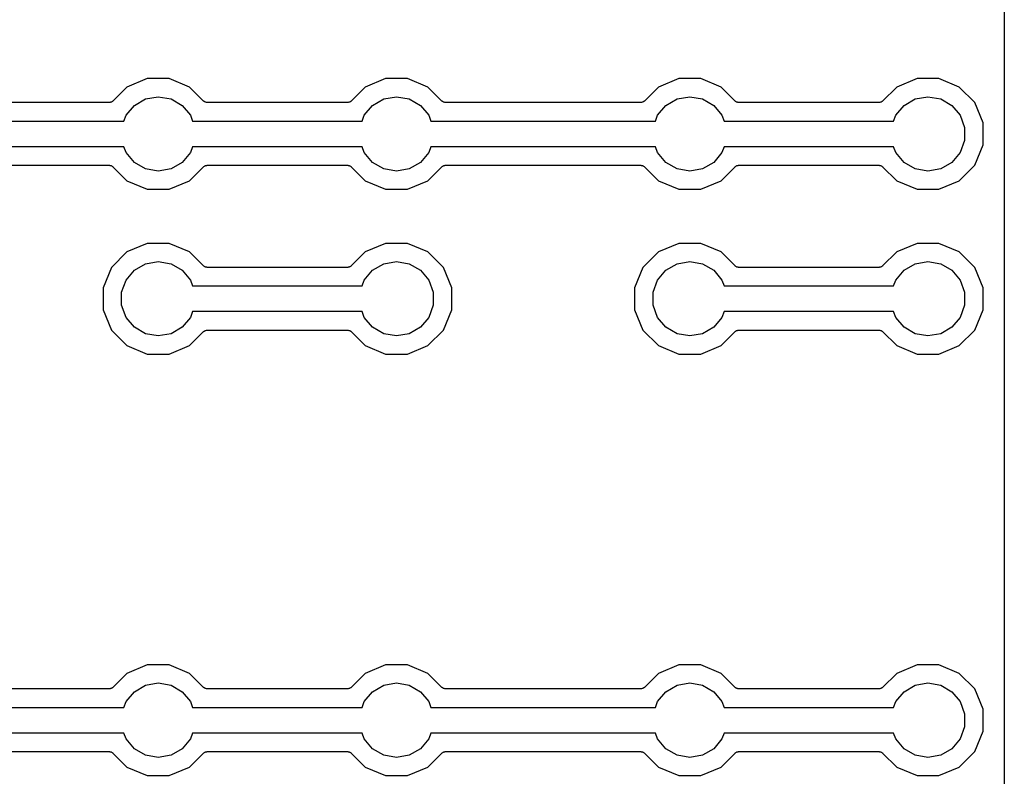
# Model space of a CAD drawing. Extents: x 66 to 115.1, y -104 to -36.7.
# Tile 8 of 10: x 88.2 to 115.1, y -81.5 to -60.9. Entities that reach past the tile are written whole.
import ezdxf

# ---------------------------------------------------------------- set-up
doc = ezdxf.new("R2010")
doc.units = 0
doc.header["$MEASUREMENT"] = 0
doc.layers.add('BLACK', color=7, linetype='CONTINUOUS')

msp = doc.modelspace()

# ---------------------------------------------------------------- linework, layer by layer
at = {"layer": 'BLACK', "linetype": 'CONTINUOUS'}
for p, q in [((115.082, -37.075), (115.082, -103.605)), ((91.7, -62.492), (91.1458, -62.7216)), ((92.3, -62.492), (91.7, -62.492)), ((92.8542, -62.7216), (92.3, -62.492)), ((98.2, -62.492), (97.6458, -62.7216)), ((98.8, -62.492), (98.2, -62.492)), ((99.3542, -62.7216), (98.8, -62.492)), ((106.2, -62.492), (105.646, -62.7216)), ((106.8, -62.492), (106.2, -62.492)), ((107.354, -62.7216), (106.8, -62.492)), ((112.7, -62.492), (112.146, -62.7216)), ((113.3, -62.492), (112.7, -62.492)), ((113.854, -62.7216), (113.3, -62.492)), ((91.1458, -62.7216), (90.7626, -63.1048)), ((93.2374, -63.1048), (92.8542, -62.7216)), ((97.6458, -62.7216), (97.2626, -63.1048)), ((99.7374, -63.1048), (99.3542, -62.7216)), ((105.646, -62.7216), (105.263, -63.1048)), ((107.737, -63.1048), (107.354, -62.7216)), ((112.146, -62.7216), (111.763, -63.1048)), ((114.278, -63.1458), (113.854, -62.7216)), ((90.74, -63.1206), (90.7264, -63.1301)), ((90.7544, -63.1123), (90.74, -63.1206)), ((90.758, -63.108), (90.7544, -63.1123)), ((90.7626, -63.1048), (90.758, -63.108)), ((91.3473, -63.2221), (91.6527, -63.0458)), ((91.6527, -63.0458), (92, -62.9846)), ((92, -62.9846), (92.3473, -63.0458)), ((92.3473, -63.0458), (92.6527, -63.2221)), ((93.242, -63.108), (93.2374, -63.1048)), ((93.2456, -63.1123), (93.242, -63.108)), ((93.26, -63.1206), (93.2456, -63.1123)), ((93.2736, -63.1301), (93.26, -63.1206)), ((97.24, -63.1206), (97.2264, -63.1301)), ((97.2544, -63.1123), (97.24, -63.1206)), ((97.258, -63.108), (97.2544, -63.1123)), ((97.2626, -63.1048), (97.258, -63.108)), ((97.8473, -63.2221), (98.1527, -63.0458)), ((98.1527, -63.0458), (98.5, -62.9846)), ((98.5, -62.9846), (98.8473, -63.0458)), ((98.8473, -63.0458), (99.1527, -63.2221)), ((99.742, -63.108), (99.7374, -63.1048)), ((99.7456, -63.1123), (99.742, -63.108)), ((99.76, -63.1206), (99.7456, -63.1123)), ((99.7736, -63.1301), (99.76, -63.1206)), ((105.24, -63.1206), (105.226, -63.1301)), ((105.254, -63.1123), (105.24, -63.1206)), ((105.258, -63.108), (105.254, -63.1123)), ((105.263, -63.1048), (105.258, -63.108)), ((105.847, -63.2221), (106.153, -63.0458)), ((106.153, -63.0458), (106.5, -62.9846)), ((106.5, -62.9846), (106.847, -63.0458)), ((106.847, -63.0458), (107.153, -63.2221)), ((107.742, -63.108), (107.737, -63.1048)), ((107.746, -63.1123), (107.742, -63.108)), ((107.76, -63.1206), (107.746, -63.1123)), ((107.774, -63.1301), (107.76, -63.1206)), ((111.74, -63.1206), (111.726, -63.1301)), ((111.754, -63.1123), (111.74, -63.1206)), ((111.758, -63.108), (111.754, -63.1123)), ((111.763, -63.1048), (111.758, -63.108)), ((112.347, -63.2221), (112.653, -63.0458)), ((112.653, -63.0458), (113, -62.9846)), ((113, -62.9846), (113.347, -63.0458)), ((113.347, -63.0458), (113.653, -63.2221)), ((90.6728, -63.142), (84.8272, -63.142)), ((90.6783, -63.141), (90.6728, -63.142)), ((90.6838, -63.1415), (90.6783, -63.141)), ((90.6999, -63.1372), (90.6838, -63.1415)), ((90.7162, -63.1343), (90.6999, -63.1372)), ((90.721, -63.1315), (90.7162, -63.1343)), ((90.7264, -63.1301), (90.721, -63.1315)), ((91.1206, -63.4923), (91.3473, -63.2221)), ((92.6527, -63.2221), (92.8794, -63.4923)), ((93.279, -63.1315), (93.2736, -63.1301)), ((93.2838, -63.1343), (93.279, -63.1315)), ((93.3001, -63.1372), (93.2838, -63.1343)), ((93.3162, -63.1415), (93.3001, -63.1372)), ((93.3217, -63.141), (93.3162, -63.1415)), ((93.3272, -63.142), (93.3217, -63.141)), ((97.1728, -63.142), (93.3272, -63.142)), ((97.1783, -63.141), (97.1728, -63.142)), ((97.1838, -63.1415), (97.1783, -63.141)), ((97.1999, -63.1372), (97.1838, -63.1415)), ((97.2162, -63.1343), (97.1999, -63.1372)), ((97.221, -63.1315), (97.2162, -63.1343)), ((97.2264, -63.1301), (97.221, -63.1315)), ((97.6206, -63.4923), (97.8473, -63.2221)), ((99.1527, -63.2221), (99.3794, -63.4923)), ((99.779, -63.1315), (99.7736, -63.1301)), ((99.7838, -63.1343), (99.779, -63.1315)), ((99.8001, -63.1372), (99.7838, -63.1343)), ((99.8162, -63.1415), (99.8001, -63.1372)), ((99.8217, -63.141), (99.8162, -63.1415)), ((99.8272, -63.142), (99.8217, -63.141)), ((105.173, -63.142), (99.8272, -63.142)), ((105.178, -63.141), (105.173, -63.142)), ((105.184, -63.1415), (105.178, -63.141)), ((105.2, -63.1372), (105.184, -63.1415)), ((105.216, -63.1343), (105.2, -63.1372)), ((105.221, -63.1315), (105.216, -63.1343)), ((105.226, -63.1301), (105.221, -63.1315)), ((105.621, -63.4923), (105.847, -63.2221)), ((107.153, -63.2221), (107.379, -63.4923)), ((107.779, -63.1315), (107.774, -63.1301)), ((107.784, -63.1343), (107.779, -63.1315)), ((107.8, -63.1372), (107.784, -63.1343)), ((107.816, -63.1415), (107.8, -63.1372)), ((107.822, -63.141), (107.816, -63.1415)), ((107.827, -63.142), (107.822, -63.141)), ((111.673, -63.142), (107.827, -63.142)), ((111.678, -63.141), (111.673, -63.142)), ((111.684, -63.1415), (111.678, -63.141)), ((111.7, -63.1372), (111.684, -63.1415)), ((111.716, -63.1343), (111.7, -63.1372)), ((111.721, -63.1315), (111.716, -63.1343)), ((111.726, -63.1301), (111.721, -63.1315)), ((112.121, -63.4923), (112.347, -63.2221)), ((113.653, -63.2221), (113.879, -63.4923)), ((114.508, -63.7), (114.278, -63.1458)), ((84.4368, -63.65), (91.0632, -63.65)), ((91.0632, -63.65), (91.1206, -63.4923)), ((92.8794, -63.4923), (92.9368, -63.65)), ((92.9368, -63.65), (97.5632, -63.65)), ((97.5632, -63.65), (97.6206, -63.4923)), ((99.3794, -63.4923), (99.4368, -63.65)), ((99.4368, -63.65), (105.563, -63.65)), ((105.563, -63.65), (105.621, -63.4923)), ((107.379, -63.4923), (107.437, -63.65)), ((107.437, -63.65), (112.063, -63.65)), ((112.063, -63.65), (112.121, -63.4923)), ((113.879, -63.4923), (114, -63.8237)), ((114, -63.8237), (114, -64.1763)), ((114.508, -64.3), (114.508, -63.7)), ((114, -64.1763), (113.879, -64.5077)), ((91.0632, -64.35), (84.4368, -64.35)), ((91.1206, -64.5077), (91.0632, -64.35)), ((92.9368, -64.35), (92.8794, -64.5077)), ((97.5632, -64.35), (92.9368, -64.35)), ((97.6206, -64.5077), (97.5632, -64.35)), ((99.4368, -64.35), (99.3794, -64.5077)), ((105.563, -64.35), (99.4368, -64.35)), ((105.621, -64.5077), (105.563, -64.35)), ((107.437, -64.35), (107.379, -64.5077)), ((112.063, -64.35), (107.437, -64.35)), ((112.121, -64.5077), (112.063, -64.35)), ((114.278, -64.8542), (114.508, -64.3)), ((91.3473, -64.7779), (91.1206, -64.5077)), ((92.8794, -64.5077), (92.6527, -64.7779)), ((97.8473, -64.7779), (97.6206, -64.5077)), ((99.3794, -64.5077), (99.1527, -64.7779)), ((105.847, -64.7779), (105.621, -64.5077)), ((107.379, -64.5077), (107.153, -64.7779)), ((112.347, -64.7779), (112.121, -64.5077)), ((113.879, -64.5077), (113.653, -64.7779)), ((84.8272, -64.858), (90.6728, -64.858)), ((90.6728, -64.858), (90.6783, -64.859)), ((90.6783, -64.859), (90.6838, -64.8585)), ((90.6838, -64.8585), (90.6999, -64.8628)), ((90.6999, -64.8628), (90.7162, -64.8657)), ((90.7162, -64.8657), (90.721, -64.8685)), ((90.721, -64.8685), (90.7264, -64.8699)), ((90.7264, -64.8699), (90.74, -64.8794)), ((90.74, -64.8794), (90.7544, -64.8877)), ((90.7544, -64.8877), (90.758, -64.892)), ((90.758, -64.892), (90.7626, -64.8952)), ((90.7626, -64.8952), (91.1458, -65.2784)), ((91.6527, -64.9542), (91.3473, -64.7779)), ((92, -65.0154), (91.6527, -64.9542)), ((92.3473, -64.9542), (92, -65.0154)), ((92.6527, -64.7779), (92.3473, -64.9542)), ((92.8542, -65.2784), (93.2374, -64.8952)), ((93.2374, -64.8952), (93.242, -64.892)), ((93.242, -64.892), (93.2456, -64.8877)), ((93.2456, -64.8877), (93.26, -64.8794)), ((93.26, -64.8794), (93.2736, -64.8699)), ((93.2736, -64.8699), (93.279, -64.8685)), ((93.279, -64.8685), (93.2838, -64.8657)), ((93.2838, -64.8657), (93.3001, -64.8628)), ((93.3001, -64.8628), (93.3162, -64.8585)), ((93.3162, -64.8585), (93.3217, -64.859)), ((93.3217, -64.859), (93.3272, -64.858)), ((93.3272, -64.858), (97.1728, -64.858)), ((97.1728, -64.858), (97.1783, -64.859)), ((97.1783, -64.859), (97.1838, -64.8585)), ((97.1838, -64.8585), (97.1999, -64.8628)), ((97.1999, -64.8628), (97.2162, -64.8657)), ((97.2162, -64.8657), (97.221, -64.8685)), ((97.221, -64.8685), (97.2264, -64.8699)), ((97.2264, -64.8699), (97.24, -64.8794)), ((97.24, -64.8794), (97.2544, -64.8877)), ((97.2544, -64.8877), (97.258, -64.892)), ((97.258, -64.892), (97.2626, -64.8952)), ((97.2626, -64.8952), (97.6458, -65.2784)), ((98.1527, -64.9542), (97.8473, -64.7779)), ((98.5, -65.0154), (98.1527, -64.9542)), ((98.8473, -64.9542), (98.5, -65.0154)), ((99.1527, -64.7779), (98.8473, -64.9542)), ((99.3542, -65.2784), (99.7374, -64.8952)), ((99.7374, -64.8952), (99.742, -64.892)), ((99.742, -64.892), (99.7456, -64.8877)), ((99.7456, -64.8877), (99.76, -64.8794)), ((99.76, -64.8794), (99.7736, -64.8699)), ((99.7736, -64.8699), (99.779, -64.8685)), ((99.779, -64.8685), (99.7838, -64.8657)), ((99.7838, -64.8657), (99.8001, -64.8628)), ((99.8001, -64.8628), (99.8162, -64.8585)), ((99.8162, -64.8585), (99.8217, -64.859)), ((99.8217, -64.859), (99.8272, -64.858)), ((99.8272, -64.858), (105.173, -64.858)), ((105.173, -64.858), (105.178, -64.859)), ((105.178, -64.859), (105.184, -64.8585)), ((105.184, -64.8585), (105.2, -64.8628)), ((105.2, -64.8628), (105.216, -64.8657)), ((105.216, -64.8657), (105.221, -64.8685)), ((105.221, -64.8685), (105.226, -64.8699)), ((105.226, -64.8699), (105.24, -64.8794)), ((105.24, -64.8794), (105.254, -64.8877)), ((105.254, -64.8877), (105.258, -64.892)), ((105.258, -64.892), (105.263, -64.8952)), ((105.263, -64.8952), (105.646, -65.2784)), ((106.153, -64.9542), (105.847, -64.7779)), ((106.5, -65.0154), (106.153, -64.9542)), ((106.847, -64.9542), (106.5, -65.0154)), ((107.153, -64.7779), (106.847, -64.9542)), ((107.354, -65.2784), (107.737, -64.8952)), ((107.737, -64.8952), (107.742, -64.892)), ((107.742, -64.892), (107.746, -64.8877)), ((107.746, -64.8877), (107.76, -64.8794)), ((107.76, -64.8794), (107.774, -64.8699)), ((107.774, -64.8699), (107.779, -64.8685)), ((107.779, -64.8685), (107.784, -64.8657)), ((107.784, -64.8657), (107.8, -64.8628)), ((107.8, -64.8628), (107.816, -64.8585)), ((107.816, -64.8585), (107.822, -64.859)), ((107.822, -64.859), (107.827, -64.858)), ((107.827, -64.858), (111.673, -64.858)), ((111.673, -64.858), (111.678, -64.859)), ((111.678, -64.859), (111.684, -64.8585)), ((111.684, -64.8585), (111.7, -64.8628)), ((111.7, -64.8628), (111.716, -64.8657)), ((111.716, -64.8657), (111.721, -64.8685)), ((111.721, -64.8685), (111.726, -64.8699)), ((111.726, -64.8699), (111.74, -64.8794)), ((111.74, -64.8794), (111.754, -64.8877)), ((111.754, -64.8877), (111.758, -64.892)), ((111.758, -64.892), (111.763, -64.8952)), ((111.763, -64.8952), (112.146, -65.2784)), ((112.653, -64.9542), (112.347, -64.7779)), ((113, -65.0154), (112.653, -64.9542)), ((113.347, -64.9542), (113, -65.0154)), ((113.653, -64.7779), (113.347, -64.9542)), ((113.854, -65.2784), (114.278, -64.8542)), ((91.1458, -65.2784), (91.7, -65.508)), ((91.7, -65.508), (92.3, -65.508)), ((92.3, -65.508), (92.8542, -65.2784)), ((97.6458, -65.2784), (98.2, -65.508)), ((98.2, -65.508), (98.8, -65.508)), ((98.8, -65.508), (99.3542, -65.2784)), ((105.646, -65.2784), (106.2, -65.508)), ((106.2, -65.508), (106.8, -65.508)), ((106.8, -65.508), (107.354, -65.2784)), ((112.146, -65.2784), (112.7, -65.508)), ((112.7, -65.508), (113.3, -65.508)), ((113.3, -65.508), (113.854, -65.2784)), ((91.7, -66.992), (91.1458, -67.2216)), ((92.3, -66.992), (91.7, -66.992)), ((92.8542, -67.2216), (92.3, -66.992)), ((98.2, -66.992), (97.6458, -67.2216)), ((98.8, -66.992), (98.2, -66.992)), ((99.3542, -67.2216), (98.8, -66.992)), ((106.2, -66.992), (105.646, -67.2216)), ((106.8, -66.992), (106.2, -66.992)), ((107.354, -67.2216), (106.8, -66.992)), ((112.7, -66.992), (112.146, -67.2216)), ((113.3, -66.992), (112.7, -66.992)), ((113.854, -67.2216), (113.3, -66.992)), ((91.1458, -67.2216), (90.7216, -67.6458)), ((93.2374, -67.6048), (92.8542, -67.2216)), ((97.6458, -67.2216), (97.2626, -67.6048)), ((99.7784, -67.6458), (99.3542, -67.2216)), ((105.646, -67.2216), (105.222, -67.6458)), ((107.737, -67.6048), (107.354, -67.2216)), ((112.146, -67.2216), (111.763, -67.6048)), ((114.278, -67.6458), (113.854, -67.2216)), ((90.7216, -67.6458), (90.492, -68.2)), ((91.3473, -67.7221), (91.6527, -67.5458)), ((91.6527, -67.5458), (92, -67.4846)), ((92, -67.4846), (92.3473, -67.5458)), ((92.3473, -67.5458), (92.6527, -67.7221)), ((93.242, -67.608), (93.2374, -67.6048)), ((93.2456, -67.6123), (93.242, -67.608)), ((93.26, -67.6206), (93.2456, -67.6123)), ((93.2736, -67.6301), (93.26, -67.6206)), ((93.279, -67.6315), (93.2736, -67.6301)), ((93.2838, -67.6343), (93.279, -67.6315)), ((93.3001, -67.6372), (93.2838, -67.6343)), ((93.3162, -67.6415), (93.3001, -67.6372)), ((93.3217, -67.641), (93.3162, -67.6415)), ((93.3272, -67.642), (93.3217, -67.641)), ((97.1728, -67.642), (93.3272, -67.642)), ((97.1783, -67.641), (97.1728, -67.642)), ((97.1838, -67.6415), (97.1783, -67.641)), ((97.1999, -67.6372), (97.1838, -67.6415)), ((97.2162, -67.6343), (97.1999, -67.6372)), ((97.221, -67.6315), (97.2162, -67.6343)), ((97.2264, -67.6301), (97.221, -67.6315)), ((97.24, -67.6206), (97.2264, -67.6301)), ((97.2544, -67.6123), (97.24, -67.6206)), ((97.258, -67.608), (97.2544, -67.6123)), ((97.2626, -67.6048), (97.258, -67.608)), ((97.8473, -67.7221), (98.1527, -67.5458)), ((98.1527, -67.5458), (98.5, -67.4846)), ((98.5, -67.4846), (98.8473, -67.5458)), ((98.8473, -67.5458), (99.1527, -67.7221)), ((100.008, -68.2), (99.7784, -67.6458)), ((105.222, -67.6458), (104.992, -68.2)), ((105.847, -67.7221), (106.153, -67.5458)), ((106.153, -67.5458), (106.5, -67.4846)), ((106.5, -67.4846), (106.847, -67.5458)), ((106.847, -67.5458), (107.153, -67.7221)), ((107.742, -67.608), (107.737, -67.6048)), ((107.746, -67.6123), (107.742, -67.608)), ((107.76, -67.6206), (107.746, -67.6123)), ((107.774, -67.6301), (107.76, -67.6206)), ((107.779, -67.6315), (107.774, -67.6301)), ((107.784, -67.6343), (107.779, -67.6315)), ((107.8, -67.6372), (107.784, -67.6343)), ((107.816, -67.6415), (107.8, -67.6372)), ((107.822, -67.641), (107.816, -67.6415)), ((107.827, -67.642), (107.822, -67.641)), ((111.673, -67.642), (107.827, -67.642)), ((111.678, -67.641), (111.673, -67.642)), ((111.684, -67.6415), (111.678, -67.641)), ((111.7, -67.6372), (111.684, -67.6415)), ((111.716, -67.6343), (111.7, -67.6372)), ((111.721, -67.6315), (111.716, -67.6343)), ((111.726, -67.6301), (111.721, -67.6315)), ((111.74, -67.6206), (111.726, -67.6301)), ((111.754, -67.6123), (111.74, -67.6206)), ((111.758, -67.608), (111.754, -67.6123)), ((111.763, -67.6048), (111.758, -67.608)), ((112.347, -67.7221), (112.653, -67.5458)), ((112.653, -67.5458), (113, -67.4846)), ((113, -67.4846), (113.347, -67.5458)), ((113.347, -67.5458), (113.653, -67.7221)), ((114.508, -68.2), (114.278, -67.6458)), ((91.1206, -67.9923), (91.3473, -67.7221)), ((92.6527, -67.7221), (92.8794, -67.9923)), ((97.6206, -67.9923), (97.8473, -67.7221)), ((99.1527, -67.7221), (99.3794, -67.9923)), ((105.621, -67.9923), (105.847, -67.7221)), ((107.153, -67.7221), (107.379, -67.9923)), ((112.121, -67.9923), (112.347, -67.7221)), ((113.653, -67.7221), (113.879, -67.9923)), ((90.492, -68.2), (90.492, -68.8)), ((91, -68.3237), (91.1206, -67.9923)), ((92.8794, -67.9923), (92.9368, -68.15)), ((92.9368, -68.15), (97.5632, -68.15)), ((97.5632, -68.15), (97.6206, -67.9923)), ((99.3794, -67.9923), (99.5, -68.3237)), ((100.008, -68.8), (100.008, -68.2)), ((104.992, -68.2), (104.992, -68.8)), ((105.5, -68.3237), (105.621, -67.9923)), ((107.379, -67.9923), (107.437, -68.15)), ((107.437, -68.15), (112.063, -68.15)), ((112.063, -68.15), (112.121, -67.9923)), ((113.879, -67.9923), (114, -68.3237)), ((114.508, -68.8), (114.508, -68.2)), ((91, -68.6763), (91, -68.3237)), ((99.5, -68.3237), (99.5, -68.6763)), ((105.5, -68.6763), (105.5, -68.3237)), ((114, -68.3237), (114, -68.6763)), ((91.1206, -69.0077), (91, -68.6763)), ((99.5, -68.6763), (99.3794, -69.0077)), ((105.621, -69.0077), (105.5, -68.6763)), ((114, -68.6763), (113.879, -69.0077)), ((90.492, -68.8), (90.7216, -69.3542)), ((91.3473, -69.2779), (91.1206, -69.0077)), ((92.8794, -69.0077), (92.6527, -69.2779)), ((92.9368, -68.85), (92.8794, -69.0077)), ((97.5632, -68.85), (92.9368, -68.85)), ((97.6206, -69.0077), (97.5632, -68.85)), ((97.8473, -69.2779), (97.6206, -69.0077)), ((99.3794, -69.0077), (99.1527, -69.2779)), ((99.7784, -69.3542), (100.008, -68.8)), ((104.992, -68.8), (105.222, -69.3542)), ((105.847, -69.2779), (105.621, -69.0077)), ((107.379, -69.0077), (107.153, -69.2779)), ((107.437, -68.85), (107.379, -69.0077)), ((112.063, -68.85), (107.437, -68.85)), ((112.121, -69.0077), (112.063, -68.85)), ((112.347, -69.2779), (112.121, -69.0077)), ((113.879, -69.0077), (113.653, -69.2779)), ((114.278, -69.3542), (114.508, -68.8)), ((91.6527, -69.4542), (91.3473, -69.2779)), ((92.6527, -69.2779), (92.3473, -69.4542)), ((98.1527, -69.4542), (97.8473, -69.2779)), ((99.1527, -69.2779), (98.8473, -69.4542)), ((106.153, -69.4542), (105.847, -69.2779)), ((107.153, -69.2779), (106.847, -69.4542)), ((112.653, -69.4542), (112.347, -69.2779)), ((113.653, -69.2779), (113.347, -69.4542)), ((90.7216, -69.3542), (91.1458, -69.7784)), ((92, -69.5154), (91.6527, -69.4542)), ((92.3473, -69.4542), (92, -69.5154)), ((92.8542, -69.7784), (93.2374, -69.3952)), ((93.2374, -69.3952), (93.242, -69.392)), ((93.242, -69.392), (93.2456, -69.3877)), ((93.2456, -69.3877), (93.26, -69.3794)), ((93.26, -69.3794), (93.2736, -69.3699)), ((93.2736, -69.3699), (93.279, -69.3685)), ((93.279, -69.3685), (93.2838, -69.3657)), ((93.2838, -69.3657), (93.3001, -69.3628)), ((93.3001, -69.3628), (93.3162, -69.3585)), ((93.3162, -69.3585), (93.3217, -69.359)), ((93.3217, -69.359), (93.3272, -69.358)), ((93.3272, -69.358), (97.1728, -69.358)), ((97.1728, -69.358), (97.1783, -69.359)), ((97.1783, -69.359), (97.1838, -69.3585)), ((97.1838, -69.3585), (97.1999, -69.3628)), ((97.1999, -69.3628), (97.2162, -69.3657)), ((97.2162, -69.3657), (97.221, -69.3685)), ((97.221, -69.3685), (97.2264, -69.3699)), ((97.2264, -69.3699), (97.24, -69.3794)), ((97.24, -69.3794), (97.2544, -69.3877)), ((97.2544, -69.3877), (97.258, -69.392)), ((97.258, -69.392), (97.2626, -69.3952)), ((97.2626, -69.3952), (97.6458, -69.7784)), ((98.5, -69.5154), (98.1527, -69.4542)), ((98.8473, -69.4542), (98.5, -69.5154)), ((99.3542, -69.7784), (99.7784, -69.3542)), ((105.222, -69.3542), (105.646, -69.7784)), ((106.5, -69.5154), (106.153, -69.4542)), ((106.847, -69.4542), (106.5, -69.5154)), ((107.354, -69.7784), (107.737, -69.3952)), ((107.737, -69.3952), (107.742, -69.392)), ((107.742, -69.392), (107.746, -69.3877)), ((107.746, -69.3877), (107.76, -69.3794)), ((107.76, -69.3794), (107.774, -69.3699)), ((107.774, -69.3699), (107.779, -69.3685)), ((107.779, -69.3685), (107.784, -69.3657)), ((107.784, -69.3657), (107.8, -69.3628)), ((107.8, -69.3628), (107.816, -69.3585)), ((107.816, -69.3585), (107.822, -69.359)), ((107.822, -69.359), (107.827, -69.358)), ((107.827, -69.358), (111.673, -69.358)), ((111.673, -69.358), (111.678, -69.359)), ((111.678, -69.359), (111.684, -69.3585)), ((111.684, -69.3585), (111.7, -69.3628)), ((111.7, -69.3628), (111.716, -69.3657)), ((111.716, -69.3657), (111.721, -69.3685)), ((111.721, -69.3685), (111.726, -69.3699)), ((111.726, -69.3699), (111.74, -69.3794)), ((111.74, -69.3794), (111.754, -69.3877)), ((111.754, -69.3877), (111.758, -69.392)), ((111.758, -69.392), (111.763, -69.3952)), ((111.763, -69.3952), (112.146, -69.7784)), ((113, -69.5154), (112.653, -69.4542)), ((113.347, -69.4542), (113, -69.5154)), ((113.854, -69.7784), (114.278, -69.3542)), ((91.1458, -69.7784), (91.7, -70.008)), ((92.3, -70.008), (92.8542, -69.7784)), ((97.6458, -69.7784), (98.2, -70.008)), ((98.8, -70.008), (99.3542, -69.7784)), ((105.646, -69.7784), (106.2, -70.008)), ((106.8, -70.008), (107.354, -69.7784)), ((112.146, -69.7784), (112.7, -70.008)), ((113.3, -70.008), (113.854, -69.7784)), ((91.7, -70.008), (92.3, -70.008)), ((98.2, -70.008), (98.8, -70.008)), ((106.2, -70.008), (106.8, -70.008)), ((112.7, -70.008), (113.3, -70.008)), ((91.7, -78.492), (91.1458, -78.7216)), ((92.3, -78.492), (91.7, -78.492)), ((92.8542, -78.7216), (92.3, -78.492)), ((98.2, -78.492), (97.6458, -78.7216)), ((98.8, -78.492), (98.2, -78.492)), ((99.3542, -78.7216), (98.8, -78.492)), ((106.2, -78.492), (105.646, -78.7216)), ((106.8, -78.492), (106.2, -78.492)), ((107.354, -78.7216), (106.8, -78.492)), ((112.7, -78.492), (112.146, -78.7216)), ((113.3, -78.492), (112.7, -78.492)), ((113.854, -78.7216), (113.3, -78.492)), ((91.1458, -78.7216), (90.7626, -79.1048)), ((93.2374, -79.1048), (92.8542, -78.7216)), ((97.6458, -78.7216), (97.2626, -79.1048)), ((99.7374, -79.1048), (99.3542, -78.7216)), ((105.646, -78.7216), (105.263, -79.1048)), ((107.737, -79.1048), (107.354, -78.7216)), ((112.146, -78.7216), (111.763, -79.1048)), ((114.278, -79.1458), (113.854, -78.7216)), ((90.6728, -79.142), (84.8272, -79.142)), ((90.6783, -79.141), (90.6728, -79.142)), ((90.6838, -79.1415), (90.6783, -79.141)), ((90.6999, -79.1372), (90.6838, -79.1415)), ((90.7162, -79.1343), (90.6999, -79.1372)), ((90.721, -79.1315), (90.7162, -79.1343)), ((90.7264, -79.1301), (90.721, -79.1315)), ((90.74, -79.1206), (90.7264, -79.1301)), ((90.7544, -79.1123), (90.74, -79.1206)), ((90.758, -79.108), (90.7544, -79.1123)), ((90.7626, -79.1048), (90.758, -79.108)), ((91.1206, -79.4923), (91.3473, -79.2221)), ((91.3473, -79.2221), (91.6527, -79.0458)), ((91.6527, -79.0458), (92, -78.9846)), ((92, -78.9846), (92.3473, -79.0458)), ((92.3473, -79.0458), (92.6527, -79.2221)), ((92.6527, -79.2221), (92.8794, -79.4923)), ((93.242, -79.108), (93.2374, -79.1048)), ((93.2456, -79.1123), (93.242, -79.108)), ((93.26, -79.1206), (93.2456, -79.1123)), ((93.2736, -79.1301), (93.26, -79.1206)), ((93.279, -79.1315), (93.2736, -79.1301)), ((93.2838, -79.1343), (93.279, -79.1315)), ((93.3001, -79.1372), (93.2838, -79.1343)), ((93.3162, -79.1415), (93.3001, -79.1372)), ((93.3217, -79.141), (93.3162, -79.1415)), ((93.3272, -79.142), (93.3217, -79.141)), ((97.1728, -79.142), (93.3272, -79.142)), ((97.1783, -79.141), (97.1728, -79.142)), ((97.1838, -79.1415), (97.1783, -79.141)), ((97.1999, -79.1372), (97.1838, -79.1415)), ((97.2162, -79.1343), (97.1999, -79.1372)), ((97.221, -79.1315), (97.2162, -79.1343)), ((97.2264, -79.1301), (97.221, -79.1315)), ((97.24, -79.1206), (97.2264, -79.1301)), ((97.2544, -79.1123), (97.24, -79.1206)), ((97.258, -79.108), (97.2544, -79.1123)), ((97.2626, -79.1048), (97.258, -79.108)), ((97.6206, -79.4923), (97.8473, -79.2221)), ((97.8473, -79.2221), (98.1527, -79.0458)), ((98.1527, -79.0458), (98.5, -78.9846)), ((98.5, -78.9846), (98.8473, -79.0458)), ((98.8473, -79.0458), (99.1527, -79.2221)), ((99.1527, -79.2221), (99.3794, -79.4923)), ((99.742, -79.108), (99.7374, -79.1048)), ((99.7456, -79.1123), (99.742, -79.108)), ((99.76, -79.1206), (99.7456, -79.1123)), ((99.7736, -79.1301), (99.76, -79.1206)), ((99.779, -79.1315), (99.7736, -79.1301)), ((99.7838, -79.1343), (99.779, -79.1315)), ((99.8001, -79.1372), (99.7838, -79.1343)), ((99.8162, -79.1415), (99.8001, -79.1372)), ((99.8217, -79.141), (99.8162, -79.1415)), ((99.8272, -79.142), (99.8217, -79.141)), ((105.173, -79.142), (99.8272, -79.142)), ((105.178, -79.141), (105.173, -79.142)), ((105.184, -79.1415), (105.178, -79.141)), ((105.2, -79.1372), (105.184, -79.1415)), ((105.216, -79.1343), (105.2, -79.1372)), ((105.221, -79.1315), (105.216, -79.1343)), ((105.226, -79.1301), (105.221, -79.1315)), ((105.24, -79.1206), (105.226, -79.1301)), ((105.254, -79.1123), (105.24, -79.1206)), ((105.258, -79.108), (105.254, -79.1123)), ((105.263, -79.1048), (105.258, -79.108)), ((105.621, -79.4923), (105.847, -79.2221)), ((105.847, -79.2221), (106.153, -79.0458)), ((106.153, -79.0458), (106.5, -78.9846)), ((106.5, -78.9846), (106.847, -79.0458)), ((106.847, -79.0458), (107.153, -79.2221)), ((107.153, -79.2221), (107.379, -79.4923)), ((107.742, -79.108), (107.737, -79.1048)), ((107.746, -79.1123), (107.742, -79.108)), ((107.76, -79.1206), (107.746, -79.1123)), ((107.774, -79.1301), (107.76, -79.1206)), ((107.779, -79.1315), (107.774, -79.1301)), ((107.784, -79.1343), (107.779, -79.1315)), ((107.8, -79.1372), (107.784, -79.1343)), ((107.816, -79.1415), (107.8, -79.1372)), ((107.822, -79.141), (107.816, -79.1415)), ((107.827, -79.142), (107.822, -79.141)), ((111.673, -79.142), (107.827, -79.142)), ((111.678, -79.141), (111.673, -79.142)), ((111.684, -79.1415), (111.678, -79.141)), ((111.7, -79.1372), (111.684, -79.1415)), ((111.716, -79.1343), (111.7, -79.1372)), ((111.721, -79.1315), (111.716, -79.1343)), ((111.726, -79.1301), (111.721, -79.1315)), ((111.74, -79.1206), (111.726, -79.1301)), ((111.754, -79.1123), (111.74, -79.1206)), ((111.758, -79.108), (111.754, -79.1123)), ((111.763, -79.1048), (111.758, -79.108)), ((112.121, -79.4923), (112.347, -79.2221)), ((112.347, -79.2221), (112.653, -79.0458)), ((112.653, -79.0458), (113, -78.9846)), ((113, -78.9846), (113.347, -79.0458)), ((113.347, -79.0458), (113.653, -79.2221)), ((113.653, -79.2221), (113.879, -79.4923)), ((114.508, -79.7), (114.278, -79.1458)), ((91.0632, -79.65), (91.1206, -79.4923)), ((92.8794, -79.4923), (92.9368, -79.65)), ((97.5632, -79.65), (97.6206, -79.4923)), ((99.3794, -79.4923), (99.4368, -79.65)), ((105.563, -79.65), (105.621, -79.4923)), ((107.379, -79.4923), (107.437, -79.65)), ((112.063, -79.65), (112.121, -79.4923)), ((113.879, -79.4923), (114, -79.8237)), ((84.4368, -79.65), (91.0632, -79.65)), ((92.9368, -79.65), (97.5632, -79.65)), ((99.4368, -79.65), (105.563, -79.65)), ((107.437, -79.65), (112.063, -79.65)), ((114.508, -80.3), (114.508, -79.7)), ((114, -79.8237), (114, -80.1763)), ((114, -80.1763), (113.879, -80.5077)), ((114.278, -80.8542), (114.508, -80.3)), ((91.0632, -80.35), (84.4368, -80.35)), ((91.1206, -80.5077), (91.0632, -80.35)), ((91.3473, -80.7779), (91.1206, -80.5077)), ((92.8794, -80.5077), (92.6527, -80.7779)), ((92.9368, -80.35), (92.8794, -80.5077)), ((97.5632, -80.35), (92.9368, -80.35)), ((97.6206, -80.5077), (97.5632, -80.35)), ((97.8473, -80.7779), (97.6206, -80.5077)), ((99.3794, -80.5077), (99.1527, -80.7779)), ((99.4368, -80.35), (99.3794, -80.5077)), ((105.563, -80.35), (99.4368, -80.35)), ((105.621, -80.5077), (105.563, -80.35)), ((105.847, -80.7779), (105.621, -80.5077)), ((107.379, -80.5077), (107.153, -80.7779)), ((107.437, -80.35), (107.379, -80.5077)), ((112.063, -80.35), (107.437, -80.35)), ((112.121, -80.5077), (112.063, -80.35)), ((112.347, -80.7779), (112.121, -80.5077)), ((113.879, -80.5077), (113.653, -80.7779)), ((84.8272, -80.858), (90.6728, -80.858)), ((90.6728, -80.858), (90.6783, -80.859)), ((90.6783, -80.859), (90.6838, -80.8585)), ((90.6838, -80.8585), (90.6999, -80.8628)), ((91.6527, -80.9542), (91.3473, -80.7779)), ((92.6527, -80.7779), (92.3473, -80.9542)), ((93.3001, -80.8628), (93.3162, -80.8585)), ((93.3162, -80.8585), (93.3217, -80.859)), ((93.3217, -80.859), (93.3272, -80.858)), ((93.3272, -80.858), (97.1728, -80.858)), ((97.1728, -80.858), (97.1783, -80.859)), ((97.1783, -80.859), (97.1838, -80.8585)), ((97.1838, -80.8585), (97.1999, -80.8628)), ((98.1527, -80.9542), (97.8473, -80.7779)), ((99.1527, -80.7779), (98.8473, -80.9542)), ((99.8001, -80.8628), (99.8162, -80.8585)), ((99.8162, -80.8585), (99.8217, -80.859)), ((99.8217, -80.859), (99.8272, -80.858)), ((99.8272, -80.858), (105.173, -80.858)), ((105.173, -80.858), (105.178, -80.859)), ((105.178, -80.859), (105.184, -80.8585)), ((105.184, -80.8585), (105.2, -80.8628)), ((106.153, -80.9542), (105.847, -80.7779)), ((107.153, -80.7779), (106.847, -80.9542)), ((107.8, -80.8628), (107.816, -80.8585)), ((107.816, -80.8585), (107.822, -80.859)), ((107.822, -80.859), (107.827, -80.858)), ((107.827, -80.858), (111.673, -80.858)), ((111.673, -80.858), (111.678, -80.859)), ((111.678, -80.859), (111.684, -80.8585)), ((111.684, -80.8585), (111.7, -80.8628)), ((112.653, -80.9542), (112.347, -80.7779)), ((113.653, -80.7779), (113.347, -80.9542)), ((113.854, -81.2784), (114.278, -80.8542)), ((90.6999, -80.8628), (90.7162, -80.8657)), ((90.7162, -80.8657), (90.721, -80.8685)), ((90.721, -80.8685), (90.7264, -80.8699)), ((90.7264, -80.8699), (90.74, -80.8794)), ((90.74, -80.8794), (90.7544, -80.8877)), ((90.7544, -80.8877), (90.758, -80.892)), ((90.758, -80.892), (90.7626, -80.8952)), ((90.7626, -80.8952), (91.1458, -81.2784)), ((92, -81.0154), (91.6527, -80.9542)), ((92.3473, -80.9542), (92, -81.0154)), ((92.8542, -81.2784), (93.2374, -80.8952)), ((93.2374, -80.8952), (93.242, -80.892)), ((93.242, -80.892), (93.2456, -80.8877)), ((93.2456, -80.8877), (93.26, -80.8794)), ((93.26, -80.8794), (93.2736, -80.8699)), ((93.2736, -80.8699), (93.279, -80.8685)), ((93.279, -80.8685), (93.2838, -80.8657)), ((93.2838, -80.8657), (93.3001, -80.8628)), ((97.1999, -80.8628), (97.2162, -80.8657)), ((97.2162, -80.8657), (97.221, -80.8685)), ((97.221, -80.8685), (97.2264, -80.8699)), ((97.2264, -80.8699), (97.24, -80.8794)), ((97.24, -80.8794), (97.2544, -80.8877)), ((97.2544, -80.8877), (97.258, -80.892)), ((97.258, -80.892), (97.2626, -80.8952)), ((97.2626, -80.8952), (97.6458, -81.2784)), ((98.5, -81.0154), (98.1527, -80.9542)), ((98.8473, -80.9542), (98.5, -81.0154)), ((99.3542, -81.2784), (99.7374, -80.8952)), ((99.7374, -80.8952), (99.742, -80.892)), ((99.742, -80.892), (99.7456, -80.8877)), ((99.7456, -80.8877), (99.76, -80.8794)), ((99.76, -80.8794), (99.7736, -80.8699)), ((99.7736, -80.8699), (99.779, -80.8685)), ((99.779, -80.8685), (99.7838, -80.8657)), ((99.7838, -80.8657), (99.8001, -80.8628)), ((105.2, -80.8628), (105.216, -80.8657)), ((105.216, -80.8657), (105.221, -80.8685)), ((105.221, -80.8685), (105.226, -80.8699)), ((105.226, -80.8699), (105.24, -80.8794)), ((105.24, -80.8794), (105.254, -80.8877)), ((105.254, -80.8877), (105.258, -80.892)), ((105.258, -80.892), (105.263, -80.8952)), ((105.263, -80.8952), (105.646, -81.2784)), ((106.5, -81.0154), (106.153, -80.9542)), ((106.847, -80.9542), (106.5, -81.0154)), ((107.354, -81.2784), (107.737, -80.8952)), ((107.737, -80.8952), (107.742, -80.892)), ((107.742, -80.892), (107.746, -80.8877)), ((107.746, -80.8877), (107.76, -80.8794)), ((107.76, -80.8794), (107.774, -80.8699)), ((107.774, -80.8699), (107.779, -80.8685)), ((107.779, -80.8685), (107.784, -80.8657)), ((107.784, -80.8657), (107.8, -80.8628)), ((111.7, -80.8628), (111.716, -80.8657)), ((111.716, -80.8657), (111.721, -80.8685)), ((111.721, -80.8685), (111.726, -80.8699)), ((111.726, -80.8699), (111.74, -80.8794)), ((111.74, -80.8794), (111.754, -80.8877)), ((111.754, -80.8877), (111.758, -80.892)), ((111.758, -80.892), (111.763, -80.8952)), ((111.763, -80.8952), (112.146, -81.2784)), ((113, -81.0154), (112.653, -80.9542)), ((113.347, -80.9542), (113, -81.0154)), ((91.1458, -81.2784), (91.7, -81.508)), ((92.3, -81.508), (92.8542, -81.2784)), ((97.6458, -81.2784), (98.2, -81.508)), ((98.8, -81.508), (99.3542, -81.2784)), ((105.646, -81.2784), (106.2, -81.508)), ((106.8, -81.508), (107.354, -81.2784)), ((112.146, -81.2784), (112.7, -81.508)), ((113.3, -81.508), (113.854, -81.2784)), ((91.7, -81.508), (92.3, -81.508)), ((98.2, -81.508), (98.8, -81.508)), ((106.2, -81.508), (106.8, -81.508)), ((112.7, -81.508), (113.3, -81.508))]:
    msp.add_line(p, q, dxfattribs=at)

doc.saveas('drawing.dxf')
